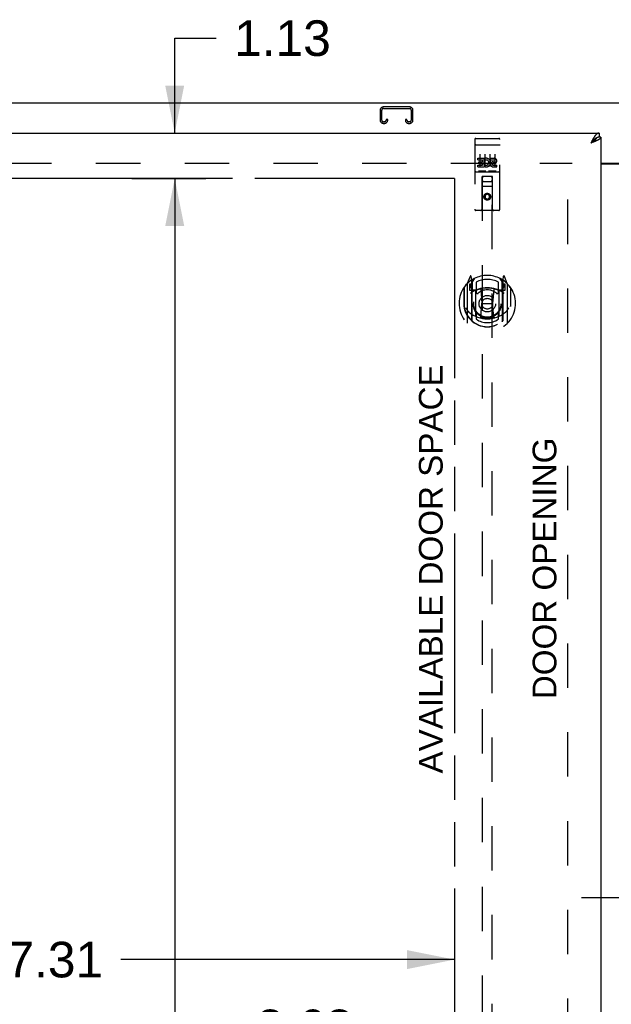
# Model space of a CAD drawing. Header units: inches. Extents: x 0 to 200, y 0 to 129.
# Tile 9 of 21: x 48 to 63, y 78 to 102. Entities that reach past the tile are written whole.
import ezdxf

# ---------------------------------------------------------------- set-up
doc = ezdxf.new("R2010")
doc.units = ezdxf.units.IN
doc.header["$LTSCALE"] = 11
doc.header["$MEASUREMENT"] = 0
doc.linetypes.add('HIDDEN', pattern=[0.2, 0.1, -0.1])
doc.linetypes.add('PHANTOM', pattern=[0.8, 0.45, -0.05, 0.1, -0.05, 0.1, -0.05])
doc.layers.get('0').update_dxf_attribs({"linetype": 'CONTINUOUS'})
for name, color, linetype in [('02___PRT_ALL_AXES', 7, 'CONTINUOUS'), ('AVAILABLE_DOOR_SPACE', 7, 'CONTINUOUS'), ('DEFAULT_2', 8, 'HIDDEN'), ('DIMENSIONS', 7, 'CONTINUOUS')]:
    doc.layers.add(name, color=color, linetype=linetype)
doc.styles.get("Standard").update_dxf_attribs({"font": 'arial.ttf'})
doc.dimstyles.new('DIMSTYLE_1', dxfattribs={"dimtxt": 0.882353, "dimasz": 1.176471, "dimexe": 0.09, "dimexo": 0.07, "dimgap": 0.0375, "dimtad": 0, "dimtih": 1, "dimtoh": 1, "dimzin": 4, "dimdsep": 46, "dimtxsty": 'Standard', "dimblk": '_FILLED', "dimblk1": '_FILLED', "dimblk2": '_FILLED', "dimcen": 0.09, "dimazin": 1, "dimtfac": 1, "dimtdec": 3, "dimtofl": 0, "dimtmove": 0, "dimatfit": 3, "dimldrblk": '_FILLED', "dimfxl": 0, "dimtolj": 1, "dimtzin": 4, "dimarcsym": 0})

# ---------------------------------------------------------------- blocks, each defined once
blk = doc.blocks.new('_FILLED')
at = {"color": 0, "linetype": 'ByBlock'}
blk.add_solid([(0, 0), (-1, 0.2), (-1, -0.2)], dxfattribs=at)
blk = doc.blocks.new('*D9')
at = {"layer": 'DIMENSIONS', "color": 2, "linetype": 'Continuous'}
for p, q in [((41.934, 78.93), (47.012, 78.93)), ((59.247, 78.93), (50.978, 78.93))]:
    blk.add_line(p, q, dxfattribs=at)
at = {"layer": 'DIMENSIONS', "color": 2, "linetype": 'Continuous', "xscale": 1.1764705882, "yscale": 1.1764705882, "zscale": 1.1764705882, "rotation": 180}
blk.add_blockref('_FILLED', (41.934, 78.93), dxfattribs=at)
at = {"layer": 'DIMENSIONS', "color": 2, "linetype": 'Continuous', "xscale": 1.1764705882, "yscale": 1.1764705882, "zscale": 1.1764705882}
blk.add_blockref('_FILLED', (59.247, 78.93), dxfattribs=at)
at = {"layer": 'DIMENSIONS', "color": 2, "linetype": 'Continuous', "insert": (48.995, 79.372), "char_height": 0.8824, "width": 3.08332, "attachment_point": 2, "line_spacing_factor": 0.9}
blk.add_mtext('17.31', dxfattribs=at)
blk = doc.blocks.new('*D10')
at = {"layer": 'DIMENSIONS', "color": 2, "linetype": 'Continuous'}
for p, q in [((59.247, 77.25), (57.178, 77.25)), ((62.872, 77.25), (65.225, 77.25))]:
    blk.add_line(p, q, dxfattribs=at)
at = {"layer": 'DIMENSIONS', "color": 2, "linetype": 'Continuous', "xscale": 1.1764705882, "yscale": 1.1764705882, "zscale": 1.1764705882}
blk.add_blockref('_FILLED', (59.247, 77.25), dxfattribs=at)
at = {"layer": 'DIMENSIONS', "color": 2, "linetype": 'Continuous', "xscale": 1.1764705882, "yscale": 1.1764705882, "zscale": 1.1764705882, "rotation": 180}
blk.add_blockref('_FILLED', (62.872, 77.25), dxfattribs=at)
at = {"layer": 'DIMENSIONS', "color": 2, "linetype": 'Continuous', "insert": (56.737, 77.691), "char_height": 0.8824, "width": 2.39777, "attachment_point": 3, "line_spacing_factor": 0.9}
blk.add_mtext('3.63', dxfattribs=at)
blk = doc.blocks.new('*D11')
at = {"layer": 'DIMENSIONS', "color": 2, "linetype": 'Continuous'}
for p, q in [((53.37, 98.29), (48.791, 98.29)), ((52.311, 98.29), (52.311, 71.047)), ((52.311, 42.04), (52.311, 67.959)), ((50.852, 42.04), (53.37, 42.04))]:
    blk.add_line(p, q, dxfattribs=at)
at = {"layer": 'DIMENSIONS', "color": 2, "linetype": 'Continuous', "xscale": 1.1764705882, "yscale": 1.1764705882, "zscale": 1.1764705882}
for p, rotation in [((52.311, 98.29), 90), ((52.311, 42.04), 270)]:
    blk.add_blockref('_FILLED', p, dxfattribs=dict(at, rotation=rotation))
at = {"layer": 'DIMENSIONS', "color": 2, "linetype": 'Continuous', "insert": (52.311, 70.606), "char_height": 0.8824, "width": 3.08332, "attachment_point": 2, "line_spacing_factor": 0.9}
blk.add_mtext('56.25\\Ptyp.', dxfattribs=at)
blk = doc.blocks.new('*D13')
at = {"layer": 'DIMENSIONS', "color": 2, "linetype": 'Continuous'}
for p, q in [((52.311, 99.415), (52.311, 101.767)), ((52.311, 101.767), (53.341, 101.767)), ((51.252, 98.29), (53.086, 98.29)), ((52.311, 98.29), (52.311, 95.937))]:
    blk.add_line(p, q, dxfattribs=at)
at = {"layer": 'DIMENSIONS', "color": 2, "linetype": 'Continuous', "xscale": 1.1764705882, "yscale": 1.1764705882, "zscale": 1.1764705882}
for p, rotation in [((52.311, 99.415), 270), ((52.311, 98.29), 90)]:
    blk.add_blockref('_FILLED', p, dxfattribs=dict(at, rotation=rotation))
at = {"layer": 'DIMENSIONS', "color": 2, "linetype": 'Continuous', "insert": (53.782, 102.208), "char_height": 0.8824, "width": 2.39777, "attachment_point": 1, "line_spacing_factor": 0.9}
blk.add_mtext('1.13', dxfattribs=at)
blk = doc.blocks.new('*D20')
at = {"layer": 'DIMENSIONS', "color": 2, "linetype": 'Continuous'}
for p, q in [((64.747, 80.461), (62.394, 80.461)), ((68.372, 80.461), (70.351, 80.461))]:
    blk.add_line(p, q, dxfattribs=at)
at = {"layer": 'DIMENSIONS', "color": 2, "linetype": 'Continuous', "xscale": 1.1764705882, "yscale": 1.1764705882, "zscale": 1.1764705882}
blk.add_blockref('_FILLED', (64.747, 80.461), dxfattribs=at)
at = {"layer": 'DIMENSIONS', "color": 2, "linetype": 'Continuous', "xscale": 1.1764705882, "yscale": 1.1764705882, "zscale": 1.1764705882, "rotation": 180}
blk.add_blockref('_FILLED', (68.372, 80.461), dxfattribs=at)
at = {"layer": 'DIMENSIONS', "color": 2, "linetype": 'Continuous', "insert": (70.792, 80.902), "char_height": 0.8824, "width": 2.39777, "attachment_point": 1, "line_spacing_factor": 0.9}
blk.add_mtext('3.63', dxfattribs=at)

msp = doc.modelspace()

# ---------------------------------------------------------------- linework, layer by layer
at = {"color": 7, "linetype": 'Continuous'}
for p, q in [((39.861, 100.165), (87.757, 100.165)), ((62.83, 99.415), (62.83, 99.311)), ((62.641, 99.186), (62.625, 99.168)), ((62.638, 99.176), (62.625, 99.168)), ((62.646, 99.182), (62.638, 99.176)), ((62.651, 99.196), (62.641, 99.186)), ((62.654, 99.187), (62.646, 99.182)), ((62.657, 99.203), (62.651, 99.196)), ((62.662, 99.192), (62.654, 99.187)), ((62.664, 99.21), (62.657, 99.203)), ((62.67, 99.197), (62.662, 99.192)), ((62.768, 99.295), (62.765, 99.294)), ((62.872, 99.311), (62.83, 99.311)), ((62.872, 98.665), (64.747, 98.665))]:
    msp.add_line(p, q, dxfattribs=at)
at = {"color": 3, "linetype": 'Continuous'}
for p, q in [((40.226, 99.415), (62.83, 99.415)), ((62.641, 99.199), (62.625, 99.168)), ((62.643, 99.175), (62.625, 99.168)), ((62.648, 99.211), (62.641, 99.199)), ((62.661, 99.181), (62.643, 99.175)), ((62.654, 99.222), (62.648, 99.211)), ((62.672, 99.186), (62.661, 99.181)), ((62.7, 99.196), (62.689, 99.192)), ((62.712, 99.201), (62.7, 99.196)), ((62.722, 99.205), (62.712, 99.201)), ((62.872, 99.311), (62.872, 41.019)), ((62.872, 98.65), (64.747, 98.65))]:
    msp.add_line(p, q, dxfattribs=at)
for points in [[(62.709, 99.315), (62.705, 99.31), (62.702, 99.305), (62.699, 99.3), (62.696, 99.295), (62.693, 99.29), (62.689, 99.285), (62.686, 99.279), (62.683, 99.274), (62.68, 99.268), (62.677, 99.263), (62.673, 99.257), (62.67, 99.251), (62.667, 99.246), (62.664, 99.24), (62.661, 99.234), (62.654, 99.222)], [(62.83, 99.415), (62.827, 99.415), (62.824, 99.415), (62.82, 99.414), (62.817, 99.414), (62.814, 99.413), (62.811, 99.412), (62.808, 99.411), (62.804, 99.41), (62.801, 99.409), (62.798, 99.407), (62.795, 99.406), (62.792, 99.404), (62.788, 99.402), (62.785, 99.4), (62.782, 99.398), (62.779, 99.396), (62.776, 99.394), (62.772, 99.391), (62.769, 99.389), (62.766, 99.386), (62.763, 99.383), (62.76, 99.38), (62.756, 99.377), (62.753, 99.373), (62.75, 99.37), (62.747, 99.366), (62.744, 99.363), (62.74, 99.359), (62.737, 99.355), (62.734, 99.351), (62.731, 99.347), (62.728, 99.343), (62.724, 99.338), (62.721, 99.334), (62.718, 99.329), (62.715, 99.325), (62.712, 99.32), (62.709, 99.315)], [(62.689, 99.192), (62.678, 99.188), (62.672, 99.186)], [(62.768, 99.225), (62.764, 99.222), (62.759, 99.22), (62.754, 99.218), (62.749, 99.216), (62.744, 99.214), (62.738, 99.212), (62.733, 99.209), (62.728, 99.207), (62.722, 99.205)], [(62.872, 99.311), (62.872, 99.309), (62.872, 99.307), (62.871, 99.304), (62.871, 99.302), (62.87, 99.3), (62.869, 99.298), (62.869, 99.296), (62.867, 99.294), (62.866, 99.291), (62.865, 99.289), (62.864, 99.287), (62.862, 99.285), (62.86, 99.283), (62.858, 99.281), (62.856, 99.278), (62.854, 99.276), (62.852, 99.274), (62.85, 99.272), (62.847, 99.27), (62.845, 99.268), (62.842, 99.266), (62.839, 99.263), (62.836, 99.261), (62.833, 99.259), (62.83, 99.257), (62.826, 99.255), (62.823, 99.253), (62.819, 99.25), (62.816, 99.248), (62.812, 99.246), (62.808, 99.244), (62.804, 99.242), (62.8, 99.24), (62.796, 99.237), (62.791, 99.235), (62.787, 99.233), (62.782, 99.231), (62.778, 99.229), (62.773, 99.227), (62.768, 99.225)]]:
    msp.add_lwpolyline(points, dxfattribs=at)
at = {"color": 7, "linetype": 'Continuous'}
for points in [[(62.765, 99.294), (62.763, 99.292), (62.76, 99.291), (62.756, 99.289), (62.753, 99.287), (62.75, 99.285), (62.747, 99.283), (62.744, 99.281), (62.74, 99.279), (62.737, 99.276), (62.734, 99.274), (62.731, 99.272), (62.728, 99.269), (62.724, 99.267), (62.721, 99.264), (62.718, 99.261), (62.715, 99.259), (62.712, 99.256), (62.709, 99.253), (62.705, 99.25), (62.702, 99.248), (62.699, 99.245), (62.696, 99.242), (62.693, 99.239), (62.689, 99.236), (62.686, 99.232), (62.683, 99.229), (62.68, 99.226), (62.677, 99.223), (62.673, 99.22), (62.67, 99.216), (62.664, 99.21)], [(62.765, 99.294), (62.765, 99.292), (62.764, 99.29), (62.763, 99.287), (62.762, 99.284), (62.761, 99.282), (62.759, 99.279), (62.758, 99.277), (62.756, 99.274), (62.755, 99.271), (62.753, 99.269), (62.751, 99.266), (62.749, 99.263), (62.747, 99.261), (62.744, 99.258), (62.742, 99.255), (62.74, 99.253), (62.737, 99.25), (62.735, 99.248), (62.732, 99.245), (62.729, 99.242), (62.726, 99.24), (62.723, 99.237), (62.72, 99.234), (62.717, 99.232), (62.714, 99.229), (62.711, 99.226), (62.707, 99.224), (62.704, 99.221), (62.7, 99.219), (62.697, 99.216), (62.693, 99.213), (62.689, 99.211), (62.686, 99.208), (62.682, 99.205), (62.678, 99.203), (62.674, 99.2), (62.67, 99.197)], [(62.83, 99.311), (62.827, 99.311), (62.824, 99.311), (62.82, 99.31), (62.817, 99.31), (62.814, 99.31), (62.811, 99.309), (62.808, 99.309), (62.804, 99.308), (62.801, 99.307), (62.798, 99.307), (62.795, 99.306), (62.792, 99.305), (62.788, 99.304), (62.785, 99.303), (62.782, 99.301), (62.779, 99.3), (62.776, 99.299), (62.772, 99.297), (62.769, 99.296), (62.768, 99.295)]]:
    msp.add_lwpolyline(points, dxfattribs=at)
at = {"layer": '02___PRT_ALL_AXES', "color": 8, "linetype": 'HIDDEN'}
for p, q in [((59.777, 99.282), (59.842, 99.282)), ((60.027, 99.282), (60.092, 99.282)), ((60.277, 99.282), (60.342, 99.282)), ((59.828, 98.747), (59.828, 98.79)), ((59.828, 98.79), (59.984, 98.79)), ((59.828, 98.747), (59.941, 98.747)), ((59.828, 98.576), (59.828, 98.619)), ((59.828, 98.619), (59.941, 98.619)), ((59.849, 98.662), (59.849, 98.705)), ((59.849, 98.705), (59.941, 98.705)), ((59.849, 98.662), (59.941, 98.662)), ((59.941, 98.705), (59.941, 98.747)), ((59.941, 98.619), (59.941, 98.662)), ((59.984, 98.612), (59.984, 98.79)), ((59.984, 98.612), (59.997, 98.631)), ((59.984, 98.576), (59.984, 98.589)), ((59.987, 98.587), (59.984, 98.589)), ((60.008, 98.741), (59.991, 98.781)), ((60.14, 98.747), (60.14, 98.79)), ((60.14, 98.79), (60.232, 98.79)), ((60.14, 98.747), (60.232, 98.747)), ((60.2, 98.662), (60.246, 98.662)), ((60.204, 98.703), (60.232, 98.703)), ((60.204, 98.619), (60.296, 98.619)), ((60.296, 98.576), (60.296, 98.619)), ((59.828, 98.576), (59.984, 98.576)), ((60.204, 98.576), (60.296, 98.576))]:
    msp.add_line(p, q, dxfattribs=at)
msp.add_circle((60.059, 97.837), 0.085, dxfattribs=at)
for centre, radius, start, end in [((60.033, 98.683), 0.107, 244.2636, 113.4027), ((60.033, 98.683), 0.0639, 234.8895, 113.4026), ((60.204, 98.64), 0.0635, 90, 270), ((60.204, 98.641), 0.0219, 100.307, 270), ((60.232, 98.725), 0.0644, 282.2995, 90.0775), ((60.232, 98.725), 0.0219, 269.9011, 90)]:
    msp.add_arc(centre, radius, start, end, dxfattribs=at)
at = {"layer": 'AVAILABLE_DOOR_SPACE', "color": 4, "linetype": 'PHANTOM'}
for p, q in [((50.028, 98.29), (41.934, 98.29)), ((50.028, 98.289), (50.028, 98.29)), ((53.028, 98.289), (50.028, 98.289)), ((53.028, 98.29), (53.028, 98.289)), ((59.247, 98.29), (53.028, 98.29)), ((59.247, 98.29), (59.247, 71.04))]:
    msp.add_line(p, q, dxfattribs=at)
at = {"layer": 'DEFAULT_2', "color": 8, "linetype": 'HIDDEN'}
for p, q in [((58.136, 100.061), (57.483, 100.061)), ((57.403, 99.981), (57.403, 99.735)), ((57.443, 99.735), (57.443, 99.981)), ((57.483, 100.021), (58.136, 100.021)), ((58.176, 99.981), (58.176, 99.735)), ((58.216, 99.735), (58.216, 99.981)), ((57.511, 99.695), (57.483, 99.695)), ((57.483, 99.655), (57.511, 99.655)), ((57.551, 99.748), (57.551, 99.735)), ((57.591, 99.748), (57.551, 99.748)), ((57.591, 99.735), (57.591, 99.748)), ((58.028, 99.748), (58.028, 99.735)), ((58.068, 99.748), (58.028, 99.748)), ((58.068, 99.735), (58.068, 99.748)), ((58.136, 99.695), (58.108, 99.695)), ((58.108, 99.655), (58.136, 99.655)), ((59.747, 99.252), (59.747, 97.527)), ((59.764, 99.124), (59.763, 99.123)), ((59.764, 99.124), (59.764, 99.124)), ((59.765, 99.124), (59.764, 99.124)), ((59.766, 99.124), (59.765, 99.124)), ((59.767, 99.124), (59.766, 99.124)), ((59.767, 99.124), (59.767, 99.124)), ((59.768, 99.124), (59.767, 99.124)), ((59.769, 99.124), (59.768, 99.124)), ((59.77, 99.124), (59.769, 99.124)), ((59.771, 99.124), (59.77, 99.124)), ((59.771, 99.124), (59.771, 99.124)), ((59.772, 99.124), (59.771, 99.124)), ((59.773, 99.124), (59.772, 99.124)), ((59.774, 99.124), (59.773, 99.124)), ((59.775, 99.124), (59.774, 99.124)), ((59.776, 99.124), (59.775, 99.124)), ((59.777, 99.124), (59.776, 99.124)), ((59.777, 99.124), (60.342, 99.124)), ((59.842, 99.282), (60.027, 99.282)), ((60.092, 99.282), (60.277, 99.282)), ((60.342, 99.124), (60.343, 99.124)), ((60.343, 99.124), (60.344, 99.124)), ((60.344, 99.124), (60.344, 99.124)), ((60.344, 99.124), (60.345, 99.124)), ((60.345, 99.124), (60.346, 99.124)), ((60.346, 99.124), (60.347, 99.124)), ((60.347, 99.124), (60.348, 99.124)), ((60.348, 99.124), (60.349, 99.124)), ((60.349, 99.124), (60.349, 99.124)), ((60.349, 99.124), (60.35, 99.124)), ((60.35, 99.124), (60.351, 99.124)), ((60.351, 99.124), (60.352, 99.124)), ((60.352, 99.124), (60.353, 99.124)), ((60.353, 99.124), (60.353, 99.124)), ((60.353, 99.124), (60.354, 99.124)), ((60.354, 99.124), (60.355, 99.124)), ((60.372, 97.527), (60.372, 99.252)), ((59.872, 98.891), (59.872, 98.585)), ((59.997, 98.891), (59.997, 98.585)), ((60.122, 98.891), (60.122, 98.585)), ((60.247, 98.891), (60.247, 98.585)), ((41.559, 98.665), (62.163, 98.665)), ((62.059, 41.665), (62.059, 98.665)), ((59.777, 98.454), (60.342, 98.454)), ((60.021, 98.47), (59.849, 98.47)), ((60.271, 98.47), (60.099, 98.47)), ((59.929, 97.527), (59.933, 98.337)), ((59.934, 98.337), (59.933, 98.337)), ((59.934, 98.337), (59.934, 72.336)), ((60.184, 98.337), (59.934, 98.337)), ((59.974, 98.212), (60.144, 98.212)), ((60.184, 72.336), (60.184, 98.337)), ((60.186, 98.337), (60.184, 98.337)), ((60.189, 97.527), (60.186, 98.337)), ((60.187, 98.087), (59.932, 98.087)), ((60.059, 97.909), (59.997, 97.873)), ((59.997, 97.873), (59.997, 97.801)), ((59.997, 97.873), (60.007, 97.867)), ((60.059, 97.898), (60.007, 97.867)), ((60.007, 97.867), (60.007, 97.807)), ((60.059, 97.909), (60.059, 97.898)), ((60.122, 97.873), (60.059, 97.909)), ((60.112, 97.867), (60.059, 97.898)), ((60.122, 97.873), (60.112, 97.867)), ((60.112, 97.807), (60.112, 97.867)), ((60.122, 97.801), (60.122, 97.873)), ((59.997, 97.801), (60.007, 97.807)), ((59.997, 97.801), (60.059, 97.765)), ((60.007, 97.807), (60.059, 97.776)), ((60.059, 97.776), (60.112, 97.807)), ((60.059, 97.765), (60.122, 97.801)), ((60.059, 97.765), (60.059, 97.776)), ((60.122, 97.801), (60.112, 97.807)), ((60.342, 97.497), (59.777, 97.497)), ((59.559, 95.677), (59.559, 94.71)), ((59.634, 95.863), (59.564, 95.688)), ((59.617, 95.672), (59.617, 95.522)), ((59.677, 95.672), (59.617, 95.672)), ((59.656, 95.758), (59.655, 95.758)), ((59.656, 95.758), (59.655, 95.758)), ((59.656, 95.758), (59.656, 95.758)), ((59.677, 95.78), (59.663, 95.86)), ((59.677, 94.763), (59.677, 95.78)), ((59.684, 95.707), (59.754, 95.816)), ((59.684, 94.763), (59.684, 95.766)), ((59.687, 95.742), (59.687, 95.534)), ((59.784, 95.72), (59.784, 95.467)), ((60.334, 95.467), (60.334, 95.72)), ((60.364, 95.816), (60.434, 95.707)), ((60.432, 95.534), (60.432, 95.742)), ((60.434, 94.763), (60.434, 95.766)), ((60.456, 95.86), (60.442, 95.78)), ((60.442, 95.78), (60.442, 94.763)), ((60.502, 95.672), (60.442, 95.672)), ((60.463, 95.758), (60.459, 95.761)), ((60.555, 95.688), (60.485, 95.863)), ((60.502, 95.522), (60.502, 95.672)), ((60.559, 94.71), (60.559, 95.677)), ((59.477, 95.582), (59.477, 95.193)), ((59.484, 95.579), (59.484, 95.122)), ((59.617, 95.522), (59.677, 95.522)), ((59.625, 95.64), (59.655, 95.594)), ((59.684, 95.647), (59.629, 95.647)), ((59.777, 95.521), (59.704, 95.521)), ((59.707, 95.514), (59.773, 95.514)), ((59.777, 94.88), (59.777, 95.511)), ((59.896, 95.538), (59.927, 95.193)), ((60.223, 95.538), (60.192, 95.193)), ((60.414, 95.521), (60.342, 95.521)), ((60.342, 95.511), (60.342, 94.88)), ((60.346, 95.514), (60.412, 95.514)), ((60.489, 95.647), (60.434, 95.647)), ((60.442, 95.522), (60.502, 95.522)), ((60.464, 95.594), (60.494, 95.64)), ((60.634, 95.579), (60.634, 95.122)), ((60.642, 95.193), (60.642, 95.582)), ((59.477, 95.193), (59.492, 95.193)), ((59.897, 94.854), (59.927, 95.193)), ((59.927, 95.193), (60.192, 95.193)), ((60.222, 94.854), (60.192, 95.193)), ((60.642, 95.193), (60.627, 95.193)), ((60.634, 95.122), (60.634, 95.119)), ((59.784, 94.906), (59.784, 94.803)), ((60.334, 94.803), (60.334, 94.906))]:
    msp.add_line(p, q, dxfattribs=at)
for points in [[(59.763, 99.123), (59.762, 99.123), (59.762, 99.123), (59.762, 99.123), (59.761, 99.123), (59.761, 99.123), (59.761, 99.123), (59.76, 99.123), (59.76, 99.123), (59.76, 99.123), (59.759, 99.123), (59.759, 99.123), (59.759, 99.123), (59.758, 99.123), (59.758, 99.123), (59.758, 99.123), (59.757, 99.123), (59.757, 99.122), (59.757, 99.122), (59.756, 99.122), (59.756, 99.122), (59.756, 99.122), (59.755, 99.122), (59.755, 99.122), (59.755, 99.122), (59.755, 99.122), (59.754, 99.122), (59.754, 99.122), (59.754, 99.122), (59.753, 99.122), (59.753, 99.121), (59.753, 99.121), (59.753, 99.121), (59.752, 99.121), (59.752, 99.121), (59.752, 99.121), (59.752, 99.121), (59.752, 99.121), (59.751, 99.121), (59.751, 99.121), (59.751, 99.121), (59.751, 99.121), (59.75, 99.12), (59.75, 99.12), (59.75, 99.12), (59.75, 99.12), (59.75, 99.12), (59.75, 99.12), (59.749, 99.12), (59.749, 99.12), (59.749, 99.12), (59.749, 99.12), (59.749, 99.119), (59.749, 99.119), (59.748, 99.119), (59.748, 99.119), (59.748, 99.119), (59.748, 99.119), (59.748, 99.119), (59.748, 99.119), (59.748, 99.119), (59.748, 99.119), (59.748, 99.118), (59.748, 99.118), (59.747, 99.118), (59.747, 99.118), (59.747, 99.118), (59.747, 99.118), (59.747, 99.118), (59.747, 99.118), (59.747, 99.118), (59.747, 99.118), (59.747, 99.117), (59.747, 99.117), (59.747, 99.117), (59.747, 99.117), (59.747, 99.117), (59.747, 99.117)], [(60.355, 99.124), (60.356, 99.124), (60.356, 99.123), (60.356, 99.123), (60.357, 99.123), (60.357, 99.123), (60.358, 99.123), (60.358, 99.123), (60.358, 99.123), (60.359, 99.123), (60.359, 99.123), (60.359, 99.123), (60.36, 99.123), (60.36, 99.123), (60.36, 99.123), (60.361, 99.123), (60.361, 99.123), (60.361, 99.123), (60.362, 99.123), (60.362, 99.122), (60.362, 99.122), (60.363, 99.122), (60.363, 99.122), (60.363, 99.122), (60.363, 99.122), (60.364, 99.122), (60.364, 99.122), (60.364, 99.122), (60.365, 99.122), (60.365, 99.122), (60.365, 99.122), (60.365, 99.122), (60.366, 99.121), (60.366, 99.121), (60.366, 99.121), (60.366, 99.121), (60.367, 99.121), (60.367, 99.121), (60.367, 99.121), (60.367, 99.121), (60.368, 99.121), (60.368, 99.121), (60.368, 99.121), (60.368, 99.121), (60.368, 99.12), (60.369, 99.12), (60.369, 99.12), (60.369, 99.12), (60.369, 99.12), (60.369, 99.12), (60.369, 99.12), (60.37, 99.12), (60.37, 99.12), (60.37, 99.12), (60.37, 99.119), (60.37, 99.119), (60.37, 99.119), (60.371, 99.119), (60.371, 99.119), (60.371, 99.119), (60.371, 99.119), (60.371, 99.119), (60.371, 99.119), (60.371, 99.119), (60.371, 99.118), (60.371, 99.118), (60.371, 99.118), (60.372, 99.118), (60.372, 99.118), (60.372, 99.118), (60.372, 99.118), (60.372, 99.118), (60.372, 99.118), (60.372, 99.118), (60.372, 99.117), (60.372, 99.117), (60.372, 99.117), (60.372, 99.117), (60.372, 99.117), (60.372, 99.117)], [(59.849, 98.47), (59.848, 98.47), (59.848, 98.47), (59.848, 98.47), (59.848, 98.47), (59.847, 98.47), (59.847, 98.47), (59.847, 98.47), (59.847, 98.47), (59.847, 98.47), (59.847, 98.47), (59.846, 98.47), (59.846, 98.47), (59.846, 98.47), (59.846, 98.471), (59.846, 98.471), (59.846, 98.471), (59.845, 98.471), (59.845, 98.471), (59.845, 98.471), (59.845, 98.471), (59.845, 98.471), (59.845, 98.471), (59.844, 98.471), (59.844, 98.471), (59.844, 98.471), (59.844, 98.471), (59.844, 98.471), (59.844, 98.471), (59.844, 98.471), (59.844, 98.471), (59.843, 98.471), (59.843, 98.471), (59.843, 98.471), (59.843, 98.471), (59.843, 98.471), (59.843, 98.471), (59.843, 98.471), (59.843, 98.471), (59.843, 98.471), (59.842, 98.471), (59.842, 98.471), (59.842, 98.471), (59.842, 98.471), (59.842, 98.471), (59.842, 98.472), (59.842, 98.472)], [(60.027, 98.472), (60.027, 98.472), (60.027, 98.471), (60.027, 98.471), (60.027, 98.471), (60.026, 98.471), (60.026, 98.471), (60.026, 98.471), (60.026, 98.471), (60.026, 98.471), (60.026, 98.471), (60.026, 98.471), (60.026, 98.471), (60.026, 98.471), (60.026, 98.471), (60.025, 98.471), (60.025, 98.471), (60.025, 98.471), (60.025, 98.471), (60.025, 98.471), (60.025, 98.471), (60.025, 98.471), (60.025, 98.471), (60.024, 98.471), (60.024, 98.471), (60.024, 98.471), (60.024, 98.471), (60.024, 98.471), (60.024, 98.471), (60.023, 98.471), (60.023, 98.471), (60.023, 98.471), (60.023, 98.471), (60.023, 98.47), (60.023, 98.47), (60.022, 98.47), (60.022, 98.47), (60.022, 98.47), (60.022, 98.47), (60.022, 98.47), (60.022, 98.47), (60.021, 98.47), (60.021, 98.47), (60.021, 98.47), (60.021, 98.47), (60.021, 98.47)], [(60.099, 98.47), (60.098, 98.47), (60.098, 98.47), (60.098, 98.47), (60.098, 98.47), (60.097, 98.47), (60.097, 98.47), (60.097, 98.47), (60.097, 98.47), (60.097, 98.47), (60.097, 98.47), (60.096, 98.47), (60.096, 98.47), (60.096, 98.47), (60.096, 98.471), (60.096, 98.471), (60.096, 98.471), (60.095, 98.471), (60.095, 98.471), (60.095, 98.471), (60.095, 98.471), (60.095, 98.471), (60.095, 98.471), (60.094, 98.471), (60.094, 98.471), (60.094, 98.471), (60.094, 98.471), (60.094, 98.471), (60.094, 98.471), (60.094, 98.471), (60.094, 98.471), (60.093, 98.471), (60.093, 98.471), (60.093, 98.471), (60.093, 98.471), (60.093, 98.471), (60.093, 98.471), (60.093, 98.471), (60.093, 98.471), (60.093, 98.471), (60.092, 98.471), (60.092, 98.471), (60.092, 98.471), (60.092, 98.471), (60.092, 98.471), (60.092, 98.472), (60.092, 98.472)], [(60.277, 98.472), (60.277, 98.472), (60.277, 98.471), (60.277, 98.471), (60.277, 98.471), (60.276, 98.471), (60.276, 98.471), (60.276, 98.471), (60.276, 98.471), (60.276, 98.471), (60.276, 98.471), (60.276, 98.471), (60.276, 98.471), (60.276, 98.471), (60.276, 98.471), (60.275, 98.471), (60.275, 98.471), (60.275, 98.471), (60.275, 98.471), (60.275, 98.471), (60.275, 98.471), (60.275, 98.471), (60.275, 98.471), (60.274, 98.471), (60.274, 98.471), (60.274, 98.471), (60.274, 98.471), (60.274, 98.471), (60.274, 98.471), (60.273, 98.471), (60.273, 98.471), (60.273, 98.471), (60.273, 98.471), (60.273, 98.47), (60.273, 98.47), (60.272, 98.47), (60.272, 98.47), (60.272, 98.47), (60.272, 98.47), (60.272, 98.47), (60.272, 98.47), (60.271, 98.47), (60.271, 98.47), (60.271, 98.47), (60.271, 98.47), (60.271, 98.47)], [(59.527, 95.08), (59.53, 95.075), (59.533, 95.07), (59.536, 95.065), (59.539, 95.06), (59.542, 95.056), (59.544, 95.052), (59.547, 95.047), (59.55, 95.044), (59.552, 95.04), (59.555, 95.036), (59.557, 95.033), (59.56, 95.029), (59.562, 95.026), (59.564, 95.023), (59.567, 95.02), (59.569, 95.017), (59.571, 95.015), (59.573, 95.012), (59.575, 95.009), (59.577, 95.007), (59.579, 95.005), (59.581, 95.002), (59.583, 95), (59.585, 94.998), (59.587, 94.996), (59.589, 94.994), (59.59, 94.992), (59.592, 94.99), (59.594, 94.989), (59.596, 94.987), (59.597, 94.985), (59.599, 94.984), (59.6, 94.982), (59.602, 94.981), (59.604, 94.98), (59.605, 94.978)], [(60.514, 94.978), (60.515, 94.98), (60.517, 94.981), (60.518, 94.982), (60.52, 94.984), (60.522, 94.985), (60.523, 94.987), (60.525, 94.989), (60.527, 94.99), (60.528, 94.992), (60.53, 94.994), (60.532, 94.996), (60.534, 94.998), (60.536, 95), (60.538, 95.002), (60.54, 95.005), (60.542, 95.007), (60.544, 95.009), (60.546, 95.012), (60.548, 95.015), (60.55, 95.017), (60.552, 95.02), (60.555, 95.023), (60.557, 95.026), (60.559, 95.029), (60.562, 95.033), (60.564, 95.036), (60.567, 95.04), (60.569, 95.044), (60.572, 95.047), (60.574, 95.052), (60.577, 95.056), (60.58, 95.06), (60.583, 95.065), (60.586, 95.07), (60.589, 95.075), (60.592, 95.08)], [(60.247, 94.837), (60.242, 94.835), (60.237, 94.834), (60.231, 94.832), (60.226, 94.831), (60.22, 94.83), (60.215, 94.828), (60.209, 94.827), (60.204, 94.826), (60.198, 94.825), (60.193, 94.824), (60.187, 94.823), (60.182, 94.822), (60.176, 94.821), (60.171, 94.82), (60.165, 94.819), (60.16, 94.818), (60.154, 94.817), (60.149, 94.817), (60.143, 94.816), (60.138, 94.815), (60.132, 94.815), (60.126, 94.814), (60.121, 94.814), (60.115, 94.813), (60.11, 94.813), (60.104, 94.812), (60.099, 94.812), (60.093, 94.812), (60.087, 94.811), (60.082, 94.811), (60.076, 94.811), (60.071, 94.811), (60.065, 94.811), (60.059, 94.811), (60.054, 94.811), (60.048, 94.811), (60.043, 94.811), (60.037, 94.811), (60.031, 94.811), (60.026, 94.812), (60.02, 94.812), (60.015, 94.812), (60.009, 94.813), (60.004, 94.813), (59.998, 94.814), (59.992, 94.814), (59.987, 94.815), (59.981, 94.815), (59.976, 94.816), (59.97, 94.817), (59.965, 94.817), (59.959, 94.818), (59.953, 94.819), (59.948, 94.82), (59.942, 94.821), (59.937, 94.822), (59.931, 94.823), (59.926, 94.824), (59.92, 94.825), (59.915, 94.826), (59.909, 94.827), (59.904, 94.828), (59.899, 94.83), (59.893, 94.831), (59.888, 94.832), (59.882, 94.834), (59.877, 94.835), (59.871, 94.837)]]:
    msp.add_lwpolyline(points, dxfattribs=at)
for centre, radius in [((60.059, 97.837), 0.0845), ((60.059, 95.186), 0.35), ((60.059, 95.186), 0.335), ((60.059, 95.186), 0.205), ((60.059, 95.186), 0.133)]:
    msp.add_circle(centre, radius, dxfattribs=at)
for centre, radius, start, end in [((57.483, 99.981), 0.08, 90, 180), ((58.136, 99.981), 0.08, 0, 90), ((57.483, 99.981), 0.04, 90, 180), ((58.136, 99.981), 0.04, 0, 90), ((57.483, 99.735), 0.08, 180, 270), ((57.483, 99.735), 0.04, 180, 270), ((57.511, 99.735), 0.08, 270, 360), ((57.511, 99.735), 0.04, 270, 360), ((58.108, 99.735), 0.08, 180, 270), ((58.108, 99.735), 0.04, 180, 270), ((58.136, 99.735), 0.08, 270, 360), ((58.136, 99.735), 0.04, 270, 360), ((59.777, 99.252), 0.03, 90, 180), ((60.342, 99.252), 0.03, 0, 90), ((59.777, 98.424), 0.03, 90, 180), ((60.342, 98.424), 0.03, 0, 90), ((59.974, 98.297), 0.04, 90, 180), ((59.974, 98.252), 0.04, 180, 270), ((60.144, 98.297), 0.04, 0, 90), ((60.144, 98.252), 0.04, 270, 360), ((59.777, 97.527), 0.03, 180, 270), ((59.899, 97.527), 0.03, 270, 360), ((60.219, 97.527), 0.03, 180, 270), ((60.342, 97.527), 0.03, 270, 360), ((60.059, 95.193), 0.7, 125.5126, 54.4874), ((60.059, 95.186), 0.7, 35.2961, 144.7039), ((59.574, 95.677), 0.015, 135.0748, 180), ((59.648, 95.858), 0.015, 10, 158.1959), ((59.664, 95.747), 0.02, 0, 125.5126), ((59.667, 95.742), 0.02, 0, 125.2543), ((59.704, 95.766), 0.02, 121.4688, 179.9992), ((60.059, 95.186), 0.6, 62.7204, 117.2796), ((60.414, 95.766), 0.02, 0, 58.5295), ((60.452, 95.742), 0.02, 54.7457, 180), ((60.454, 95.747), 0.02, 54.4874, 180), ((60.471, 95.858), 0.015, 21.8041, 170), ((60.544, 95.677), 0.015, 0, 44.9252), ((59.504, 95.579), 0.02, 144.7039, 180), ((59.629, 95.642), 0.005, 90, 212.6792), ((60.059, 94.881), 0.7, 53.2319, 126.7681), ((59.496, 95.492), 0.188, 0, 32.6792), ((59.704, 95.541), 0.02, 180, 270), ((59.707, 95.534), 0.02, 180, 270), ((59.773, 95.534), 0.02, 270, 293.464), ((59.792, 95.511), 0.015, 112.9863, 180), ((60.059, 94.874), 0.7, 66.536, 113.464), ((59.814, 95.467), 0.03, 180, 311.1261), ((60.059, 95.186), 0.343, 48.8739, 131.1261), ((59.876, 95.536), 0.02, 5.0796, 105.6131), ((60.242, 95.536), 0.02, 74.3869, 174.9204), ((60.304, 95.467), 0.03, 228.8739, 360), ((60.327, 95.511), 0.015, 0, 67.0137), ((60.346, 95.534), 0.02, 246.536, 270), ((60.412, 95.534), 0.02, 270, 360), ((60.414, 95.541), 0.02, 270, 360), ((60.622, 95.492), 0.188, 147.3208, 180), ((60.489, 95.642), 0.005, 327.3208, 90), ((60.614, 95.579), 0.02, 0, 35.2961), ((60.059, 95.196), 0.583, 180.2464, 359.7536), ((59.504, 95.122), 0.02, 180, 187.6622), ((60.059, 95.196), 0.58, 187.6622, 352.3378), ((60.059, 95.511), 0.7, 229.529, 310.471), ((59.814, 94.906), 0.03, 48.8739, 180), ((60.059, 95.186), 0.343, 228.8739, 311.1261), ((60.304, 94.906), 0.03, 0, 131.1261), ((60.614, 95.122), 0.02, 352.3378, 360), ((59.574, 94.71), 0.015, 180, 224.9252), ((59.692, 94.763), 0.015, 180, 229.6413), ((59.704, 94.763), 0.02, 180, 230.6594), ((59.792, 94.88), 0.015, 180, 247.0137), ((60.059, 95.196), 0.48, 235.0461, 304.9539), ((59.877, 94.856), 0.02, 254.4248, 354.9204), ((60.242, 94.856), 0.02, 185.0796, 285.5752), ((60.327, 94.88), 0.015, 292.9863, 360), ((60.414, 94.763), 0.02, 309.3378, 359.9984), ((60.427, 94.763), 0.015, 310.3587, 360), ((60.544, 94.71), 0.015, 315.0748, 360)]:
    msp.add_arc(centre, radius, start, end, dxfattribs=at)

# ---------------------------------------------------------------- texts
at = {"layer": 'DIMENSIONS', "color": 2, "linetype": 'Continuous', "char_height": 0.58824, "attachment_point": 2, "rotation": 90, "line_spacing_factor": 0.9}
for s, insert, width in [('AVAILABLE DOOR SPACE', (58.365, 88.612), 10.11808), ('DOOR OPENING', (61.184, 88.625), 6.47277)]:
    msp.add_mtext(s, dxfattribs=dict(at, insert=insert, width=width))

# ---------------------------------------------------------------- dimensions: what is measured, and where the dimension line sits
at = {"layer": 'DIMENSIONS', "color": 2, "linetype": 'Continuous'}
for base, p1, p2, angle, picture, middle in [((52.311202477, 99.414865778), (51.182378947, 98.289865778), (40.246425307, 99.414865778), 90, '*D13', (55.018893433, 101.762327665)), ((64.746925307, 80.460848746), (68.371925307, 71.039865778), (64.746925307, 99.290865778), 180, '*D20', (71.990048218, 80.455928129)), ((41.934, 78.93), (59.247, 98.29), (41.934, 98.29), 180, '*D9', (48.947, 78.926))]:
    dim = msp.add_linear_dim(base=base, p1=p1, p2=p2, angle=angle, dimstyle='DIMSTYLE_1', dxfattribs=at)
    dim.commit()
    dim.dimension.update_dxf_attribs({"geometry": picture, "text_midpoint": middle, "dimtype": 160})
dim = msp.add_linear_dim(base=(52.311, 42.04), p1=(48.721, 98.29), p2=(50.782, 42.04), angle=270, text='<>\\Ptyp.', dimstyle='DIMSTYLE_1', dxfattribs=at)
dim.commit()
dim.dimension.update_dxf_attribs({"geometry": '*D11', "text_midpoint": (52.311, 69.503), "dimtype": 160})
dim = msp.add_linear_dim(base=(62.871925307, 77.249763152), p1=(59.246925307, 98.289865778), p2=(62.871925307, 41.038865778), dimstyle='DIMSTYLE_1', dxfattribs=at)
dim.commit()
dim.dimension.update_dxf_attribs({"geometry": '*D10', "text_midpoint": (55.536914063, 77.244841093), "dimtype": 160})

doc.saveas('drawing.dxf')
